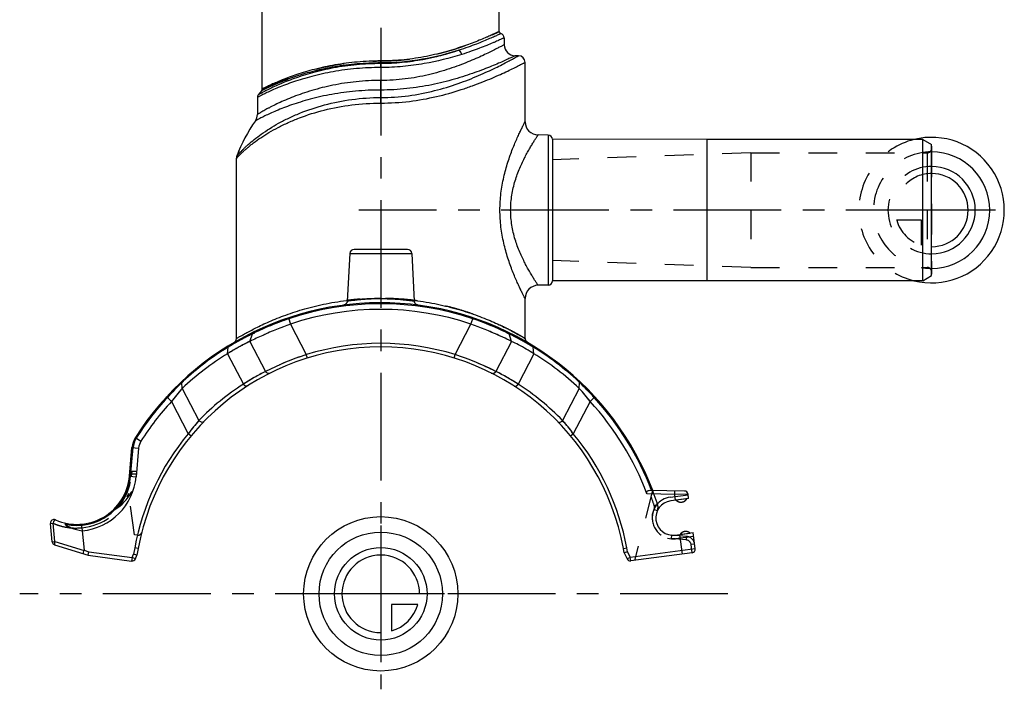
# Model space of a CAD drawing. Header units: millimetres. Extents: x 0 to 1000, y 0 to 1000.
# Tile 1 of 2: x 385 to 608, y 367 to 519. Entities that reach past the tile are written whole.
import ezdxf

# ---------------------------------------------------------------- set-up
doc = ezdxf.new("R2010")
doc.units = ezdxf.units.MM
doc.header["$LTSCALE"] = 65.185185
doc.linetypes.add('CENTER', pattern=[0.6, 0.375, -0.075, 0.075, -0.075])
doc.linetypes.add('HIDDEN', pattern=[0.2, 0.1, -0.1])
for name, color, linetype in [('ACHSEN_S', 7, 'CONTINUOUS'), ('FASEN', 7, 'CONTINUOUS'), ('FLAECHEN', 7, 'CONTINUOUS'), ('KOERPER', 7, 'CONTINUOUS'), ('KONST.EL_MIT_GEO', 7, 'CONTINUOUS'), ('KURVEN', 7, 'CONTINUOUS')]:
    doc.layers.add(name, color=color, linetype=linetype)

msp = doc.modelspace()

# ---------------------------------------------------------------- linework, layer by layer
at = {"layer": 'ACHSEN_S', "color": 40, "linetype": 'CENTER'}
for p, q in [((466.73, 634.1), (466.73, 366.76)), ((545.47, 388.4), (384.8, 388.4))]:
    msp.add_line(p, q, dxfattribs=at)
at = {"layer": 'FASEN', "color": 7, "linetype": 'Continuous'}
for p, q in [((589.73, 491.4), (540.73, 491.4)), ((589.73, 491.4), (591.73, 490.25)), ((589.73, 459.4), (589.73, 491.4)), ((591.73, 460.55), (591.73, 490.25)), ((589.73, 459.4), (591.73, 460.55)), ((589.73, 459.4), (540.73, 459.4)), ((411.77, 421.45), (411.21, 414.96))]:
    msp.add_line(p, q, dxfattribs=at)
for centre, radius, start, end in [((466.73, 388.4), 64.5, 71.4913, 108.5087), ((465.79, 387.9), 64.51, 121.6113, 133.1259), ((467.66, 387.9), 64.51, 46.8741, 58.3887), ((452.46, 406.8), 41.73, 137.5102, 142.7758), ((480.78, 406.62), 42, 37.2414, 42.4725), ((466.73, 388.4), 64.5, 137.4176, 147.5343), ((415.26, 421.14), 3.5, 147.5343, 175), ((397.76, 416.14), 13.5, 275.1405, 355)]:
    msp.add_arc(centre, radius, start, end, dxfattribs=at)
at = {"layer": 'FASEN', "color": 8, "linetype": 'HIDDEN'}
for centre, radius, start, end in [((452.51, 406.76), 41.79, 137.5136, 142.7721), ((480.74, 406.59), 42.06, 37.2448, 42.4691)]:
    msp.add_arc(centre, radius, start, end, dxfattribs=at)
for points, knots in [([(446.25, 449.56), (444.12, 448.79), (441.02, 447.54), (438.01, 446.12), (437.05, 445.65)], [0, 0, 0, 0, 0.680955, 1, 1, 1, 1]), ([(496.4, 445.65), (495.45, 446.12), (492.43, 447.54), (489.34, 448.79), (487.2, 449.56)], [0, 0, 0, 0, 0.318592, 1, 1, 1, 1]), ([(437.05, 445.65), (436.52, 445.39), (434.79, 444.52), (433.12, 443.55), (431.98, 442.84)], [0, 0, 0, 0, 0.306159, 1, 1, 1, 1])]:
    msp.add_open_spline(points, degree=3, knots=knots, dxfattribs=at)
at = {"layer": 'FASEN', "color": 7, "linetype": 'Continuous'}
for points, knots in [([(446.25, 449.56), (444.11, 448.79), (441.02, 447.54), (438.01, 446.12), (437.05, 445.65)], [0, 0, 0, 0, 0.681117, 1, 1, 1, 1]), ([(496.4, 445.65), (495.45, 446.12), (492.44, 447.54), (489.34, 448.79), (487.2, 449.56)], [0, 0, 0, 0, 0.317881, 1, 1, 1, 1]), ([(437.05, 445.65), (436.52, 445.39), (434.79, 444.52), (433.12, 443.55), (431.98, 442.84)], [0, 0, 0, 0, 0.306182, 1, 1, 1, 1]), ([(501.47, 442.84), (500.34, 443.55), (498.66, 444.52), (496.93, 445.39), (496.4, 445.65)], [0, 0, 0, 0, 0.694463, 1, 1, 1, 1])]:
    msp.add_open_spline(points, degree=3, knots=knots, dxfattribs=at)
at = {"layer": 'FLAECHEN', "color": 7, "linetype": 'Continuous'}
for p, q in [((497.98, 510.4), (497.23, 510.4)), ((439.71, 502.55), (438.93, 501.55))]:
    msp.add_line(p, q, dxfattribs=at)
at = {"layer": 'FLAECHEN', "color": 8, "linetype": 'HIDDEN'}
for p, q in [((550.73, 488.4), (505.72, 486.83)), ((550.73, 488.4), (550.73, 462.4)), ((505.72, 486.83), (505.72, 463.97)), ((550.73, 462.4), (505.72, 463.97))]:
    msp.add_line(p, q, dxfattribs=at)
at = {"layer": 'FLAECHEN', "color": 7, "linetype": 'Continuous'}
msp.add_arc((466.73, 475.58), 34.82, 144.8185, 159.7136, dxfattribs=at)
at = {"layer": 'KOERPER', "color": 7, "linetype": 'Continuous'}
for p, q in [((439.83, 502.87), (439.83, 564.9)), ((493.63, 515.9), (493.63, 564.9)), ((504.74, 492.4), (504.74, 458.4)), ((540.73, 491.4), (505.72, 491.46)), ((505.72, 491.46), (505.72, 459.34)), ((540.73, 491.4), (540.73, 459.4)), ((459.68, 465.55), (459.11, 454.79)), ((473.78, 465.55), (474.34, 454.79)), ((540.73, 459.4), (505.72, 459.34))]:
    msp.add_line(p, q, dxfattribs=at)
at = {"layer": 'KOERPER', "color": 40, "linetype": 'CENTER'}
msp.add_line((596.73, 475.4), (461.73, 475.4), dxfattribs=at)
at = {"layer": 'KOERPER', "color": 8, "linetype": 'HIDDEN'}
for p, q in [((536.16, 409.95), (533.78, 409.63)), ((534.68, 401.89), (536.9, 402.18))]:
    msp.add_line(p, q, dxfattribs=at)
at = {"layer": 'KOERPER', "color": 7, "linetype": 'Continuous'}
for centre, radius, start, end in [((504.73, 491.4), 1, 3.5024, 89), ((504.73, 459.4), 1, 271, 356.4976), ((534.86, 410.68), 1.5, 224.3699, 330.6301), ((535.92, 401.04), 1.5, 49.3103, 145.6897)]:
    msp.add_arc(centre, radius, start, end, dxfattribs=at)
at = {"layer": 'KONST.EL_MIT_GEO', "color": 7, "linetype": 'Continuous'}
for p, q in [((494.73, 514.45), (494.73, 512.9)), ((466.73, 507.73), (466.73, 509.22)), ((499.48, 495.44), (499.48, 508.9)), ((466.73, 499.67), (466.73, 504.8)), ((438.73, 500.94), (438.73, 497.08)), ((504.74, 492.4), (502.42, 492.44)), ((433.98, 446.28), (433.98, 487.13)), ((459.68, 465.55), (473.78, 465.55)), ((472.78, 466.5), (460.68, 466.5)), ((504.74, 458.4), (502.42, 458.36)), ((459.1, 454.94), (459.12, 454.94)), ((474.33, 454.94), (474.41, 454.93)), ((474.36, 454.94), (474.41, 454.93)), ((499.48, 446.28), (499.48, 455.36)), ((445.77, 450.99), (446.25, 449.56)), ((446.25, 449.56), (449.84, 442.63)), ((483.61, 442.63), (487.2, 449.56)), ((487.2, 449.56), (487.6, 450.76)), ((437.05, 445.65), (437.61, 447.36)), ((437.61, 447.36), (438.13, 447.61)), ((438.01, 447.55), (438.13, 447.61)), ((438.13, 447.61), (438.14, 447.62)), ((495.32, 447.61), (495.84, 447.36)), ((495.64, 447.46), (495.84, 447.36)), ((496.4, 445.65), (495.84, 447.36)), ((437.05, 445.65), (440.59, 438.82)), ((496.4, 445.65), (492.86, 438.82)), ((431.98, 442.84), (432.11, 444.33)), ((431.98, 442.84), (435.55, 435.95)), ((450.08, 441.87), (449.84, 442.63)), ((483.37, 441.87), (483.61, 442.63)), ((501.48, 442.84), (497.9, 435.95)), ((501.47, 442.84), (501.34, 444.33)), ((421.69, 434.99), (421.62, 436.33)), ((511.76, 434.99), (511.83, 436.33)), ((421.69, 434.99), (425.47, 427.7)), ((511.76, 434.99), (507.98, 427.7)), ((419.23, 432.04), (418.3, 432.9)), ((419.23, 432.04), (423.04, 424.7)), ((514.22, 432.04), (510.41, 424.7)), ((514.22, 432.04), (515.15, 432.9)), ((423.66, 424.19), (423.04, 424.7)), ((509.8, 424.19), (510.41, 424.7)), ((411.04, 423.83), (412.31, 423.02)), ((409.71, 415.09), (410.28, 421.58)), ((409.94, 415.07), (410.51, 421.56)), ((410.28, 421.58), (411.77, 421.45)), ((409.71, 415.09), (411.21, 414.96)), ((535.67, 411.7), (527.67, 411.84)), ((533.44, 410.94), (533.45, 411.74)), ((533.44, 410.94), (527.12, 411.05)), ((536.58, 410), (532.52, 409.47)), ((536.45, 411.01), (533.44, 410.94)), ((533.61, 409.61), (533.44, 410.94)), ((536.58, 410), (536.45, 411.01)), ((391.77, 404.36), (392.36, 404.42)), ((392.76, 400.28), (392.36, 404.42)), ((392.17, 400.22), (391.77, 404.36)), ((398.97, 402.69), (399.39, 398.27)), ((533.54, 401.73), (537.6, 402.27)), ((538.09, 398.6), (537.6, 402.27)), ((392.17, 400.22), (392.76, 400.28)), ((392.76, 400.28), (399.39, 398.19)), ((535.22, 397.42), (534.63, 401.88)), ((392.73, 399.53), (400.3, 397.15)), ((399.39, 398.27), (400.47, 397.93)), ((400.3, 397.15), (400.47, 397.93)), ((400.47, 397.93), (410.3, 396.64)), ((410.89, 398.82), (410.63, 397.43)), ((411.68, 398.67), (410.89, 398.82)), ((411.68, 398.67), (411.4, 397.2)), ((521.78, 398.67), (522.56, 398.82)), ((521.96, 397.69), (521.78, 398.67)), ((522.73, 397.94), (521.96, 397.69)), ((522.73, 397.94), (522.56, 398.82)), ((522.73, 397.94), (523.34, 396.66)), ((538.09, 398.6), (523.34, 396.66)), ((400.3, 397.15), (410.2, 395.84)), ((400.3, 397.15), (400.3, 397.15)), ((410.3, 396.64), (410.2, 395.84)), ((410.3, 396.64), (410.63, 397.43)), ((411.04, 396.33), (410.3, 396.64)), ((411.4, 397.2), (410.63, 397.43)), ((411.04, 396.33), (411.4, 397.2)), ((411.4, 397.2), (411.4, 397.2)), ((521.96, 397.69), (522.62, 396.31)), ((521.96, 397.69), (521.96, 397.69)), ((523.34, 396.66), (522.62, 396.31)), ((523.44, 395.87), (523.34, 396.66)), ((537.4, 397.7), (523.44, 395.87))]:
    msp.add_line(p, q, dxfattribs=at)
at = {"layer": 'KONST.EL_MIT_GEO', "color": 8, "linetype": 'HIDDEN'}
for p, q in [((591.73, 489.4), (591.73, 461.4)), ((550.73, 488.4), (590.73, 488.4)), ((590.73, 488.4), (590.73, 462.4)), ((550.73, 462.4), (590.73, 462.4)), ((487.68, 450.99), (487.6, 450.76)), ((409.76, 415.67), (410.16, 415.64)), ((410.16, 415.64), (410.11, 415.06)), ((410.24, 416.14), (410.16, 415.64)), ((410.16, 415.64), (411.29, 415.64)), ((411.3, 416.14), (410.24, 416.14)), ((410.82, 401.81), (409.34, 413.02)), ((528.43, 411.83), (524.31, 395.98)), ((532.41, 410.31), (536.47, 410.85)), ((529.47, 407.2), (528.74, 407.53)), ((529.55, 408.63), (528.79, 408.38)), ((398.9, 403.39), (398.97, 402.69)), ((411.6, 401.71), (410.82, 401.81)), ((532.69, 401.72), (532.62, 400.92)), ((536.07, 400.62), (532.62, 400.92)), ((536.13, 401.41), (532.69, 401.72)), ((537.71, 401.43), (533.65, 400.89)), ((536.13, 401.41), (536.07, 400.62)), ((537.94, 399.68), (537.15, 399.58)), ((537.4, 397.7), (537.15, 399.58))]:
    msp.add_line(p, q, dxfattribs=at)
at = {"layer": 'KONST.EL_MIT_GEO', "color": 7, "linetype": 'Continuous'}
for points in [[(459.11, 454.79), (459.1, 454.71), (459.09, 454.62), (459.07, 454.54), (459.04, 454.46), (459, 454.38), (458.96, 454.3), (458.9, 454.23), (458.85, 454.17), (458.79, 454.1), (458.72, 454.05), (458.65, 454), (458.57, 453.96), (458.49, 453.92), (458.41, 453.89), (458.33, 453.87), (458.24, 453.85)], [(475.21, 453.85), (475.12, 453.87), (475.04, 453.89), (474.96, 453.92), (474.88, 453.96), (474.8, 454), (474.73, 454.05), (474.67, 454.1), (474.6, 454.17), (474.55, 454.23), (474.5, 454.3), (474.45, 454.38), (474.42, 454.46), (474.39, 454.54), (474.36, 454.62), (474.35, 454.71), (474.34, 454.79)]]:
    msp.add_lwpolyline(points, dxfattribs=at)
for centre, radius, start, end in [((494.13, 515.9), 0.5, 180, 254.5339), ((493.73, 514.45), 1, 0.0001, 74.5339), ((497.23, 512.9), 2.5, 180, 270), ((497.98, 508.9), 1.5, 0, 90), ((439.33, 502.87), 0.5, 320.8812, 360), ((439.73, 500.94), 1, 142.9802, 180.0002), ((436.23, 497.08), 2.5, 324.8184, 359.9999), ((502.48, 495.44), 3, 179.9999, 269.0001), ((435.48, 487.13), 1.5, 159.7139, 180.0002), ((460.68, 465.5), 1, 90, 177), ((472.78, 465.5), 1, 3, 90), ((502.48, 455.36), 3, 90.9999, 180.0001), ((466.73, 388.4), 66, 20.7908, 147.5343), ((466.73, 388.4), 65.77, 71.4913, 108.5087), ((466.74, 392.21), 63.19, 96.9448, 97.1004), ((468.42, 384.43), 70.07, 108.793, 115.6026), ((465.05, 384.48), 70.02, 64.3826, 71.2097), ((465.66, 389.87), 63.97, 116.0049, 121.2856), ((438.37, 447.12), 0.796, 115.7821, 161.8442), ((495.08, 447.12), 0.796, 18.1437, 64.1992), ((467.88, 390.04), 63.77, 58.7753, 64.0034), ((432.98, 446.28), 1, 300.2471, 360), ((466.73, 388.4), 56.8, 72.7088, 107.2912), ((500.48, 446.28), 1, 180.0003, 239.7532), ((466.73, 388.4), 56, 10.5709, 169.4291), ((466.52, 388.36), 65.71, 121.5836, 132.785), ((465.69, 389.82), 64.02, 121.284, 121.6336), ((470.63, 379.01), 66.93, 108.0901, 116.665), ((462.8, 378.95), 67, 63.3393, 71.9055), ((467.84, 389.94), 63.88, 58.3651, 58.7841), ((466.93, 388.36), 65.71, 47.2238, 58.4165), ((464.07, 391.86), 52.51, 116.5623, 122.8959), ((469.37, 391.84), 52.53, 57.1054, 63.4364), ((463.33, 392.68), 60.37, 133.6946, 138.2252), ((466.53, 388.35), 65.72, 132.7851, 133.107), ((466.22, 388.14), 56.8, 122.6837, 135.852), ((467.23, 388.14), 56.8, 44.1481, 57.3162), ((466.91, 388.34), 65.73, 46.8931, 47.224), ((469.98, 392.54), 60.58, 41.7825, 46.2981), ((466.73, 388.4), 65.77, 137.4176, 147.5343), ((466.73, 388.4), 64.5, 20.5583, 42.5824), ((466.73, 388.4), 65.77, 20.8724, 42.5824), ((459.1, 398.01), 44.87, 138.5634, 143.4932), ((474.2, 397.89), 45.06, 36.5173, 41.4261), ((466.73, 388.4), 56.8, 140.2746, 169.4291), ((466.73, 388.4), 56.8, 10.5709, 39.7254), ((415.26, 421.14), 5, 147.5343, 175), ((415.26, 421.14), 4.77, 147.5343, 175), ((397.76, 416.14), 12, 246.0942, 355), ((397.76, 416.14), 12.23, 257.7628, 355), ((535.66, 410.9), 0.8, 7.5, 89), ((533.03, 405.6), 3.9, 97.5, 277.5), ((392.57, 404.44), 0.8, 66.0942, 185.5), ((397.56, 416.13), 12.81, 246.0979, 253.3715), ((397.56, 416.15), 12.83, 253.3901, 264.9394), ((401.52, 417.41), 14.94, 250.0659, 260.1662), ((392.97, 400.3), 0.8, 185.5, 252.5), ((537.29, 398.5), 0.8, 277.5, 7.5), ((410.3, 396.64), 0.8, 262.5, 337.5), ((523.34, 396.66), 0.8, 205.5709, 277.5)]:
    msp.add_arc(centre, radius, start, end, dxfattribs=at)
at = {"layer": 'KONST.EL_MIT_GEO', "color": 8, "linetype": 'HIDDEN'}
for centre, radius, start, end in [((590.73, 489.4), 1, 270, 360), ((590.73, 461.4), 1, 0, 90), ((466.73, 392.3), 63.1, 83.077, 96.9233), ((468.41, 384.45), 70.05, 108.7912, 116.0834), ((464.99, 384.33), 70.18, 63.9237, 71.2019), ((465.58, 390.01), 63.8, 115.9975, 121.6426), ((467.79, 389.86), 63.98, 58.3654, 63.9951), ((470.65, 378.95), 67, 108.0944, 116.6607), ((462.83, 379.01), 66.93, 63.335, 71.9099), ((464.08, 391.84), 52.53, 116.5636, 122.8947), ((469.38, 391.86), 52.51, 57.1041, 63.4376), ((463.46, 392.55), 60.56, 133.7017, 138.2182), ((466.52, 388.36), 65.71, 132.785, 133.1071), ((466.93, 388.36), 65.71, 46.8931, 47.2238), ((470.12, 392.68), 60.38, 41.7751, 46.3053), ((459.25, 397.89), 45.06, 138.574, 143.4826), ((474.35, 398.01), 44.87, 36.5068, 41.4367), ((401.3, 416.14), 10, 296.3053, 360), ((410.24, 416.54), 0.4, 175, 270), ((397.76, 416.14), 12.4, 318.9665, 355), ((397.76, 416.14), 12.8, 275.1208, 337.4649), ((466.73, 388.4), 66, 17.849, 20.7908), ((466.73, 388.4), 65.2, 17.849, 19.7873), ((533.03, 405.6), 4.75, 97.5, 277.5), ((534.86, 410.68), 1.5, 224.3699, 330.6301), ((533.03, 405.6), 4.7, 155.8353, 265), ((527.65, 408.02), 1.2, 335.8353, 17.849), ((527.65, 408.02), 2, 335.8353, 17.849), ((397.57, 416.19), 12.88, 246.1483, 259.3811), ((397.55, 416.13), 12.81, 246.1352, 253.4068), ((397.55, 416.11), 12.79, 246.0801, 259.4047), ((397.55, 416.12), 12.8, 259.4081, 276.047), ((411.7, 402.5), 0.8, 262.5, 345.6242), ((535.92, 401.04), 1.5, 49.3103, 145.6897), ((535.96, 399.42), 1.2, 7.5, 85), ((535.96, 399.42), 2, 7.5, 85)]:
    msp.add_arc(centre, radius, start, end, dxfattribs=at)
at = {"layer": 'KONST.EL_MIT_GEO', "color": 7, "linetype": 'Continuous'}
msp.add_ellipse((396.3, 399.25), major_axis=(3.08, -1.07), ratio=0.243805, start_param=0.009636, end_param=0.110937, dxfattribs=at)
at = {"layer": 'KONST.EL_MIT_GEO', "color": 8, "linetype": 'HIDDEN'}
for points, knots in [([(466.73, 509.22), (468.5, 509.22), (471.99, 509.4), (477, 510.17), (480.91, 511.12), (483.77, 511.98), (485.69, 512.63), (487.43, 513.26), (488.99, 513.87), (490.33, 514.43), (491.32, 514.85), (492, 515.16), (492.42, 515.34), (492.78, 515.51), (493.07, 515.64), (493.28, 515.74), (493.41, 515.8), (493.49, 515.83), (493.55, 515.86), (493.59, 515.88), (493.61, 515.89), (493.62, 515.9), (493.63, 515.9)], [0, 0, 0, 0, 0.190611, 0.373957, 0.543758, 0.621885, 0.694621, 0.761299, 0.821225, 0.873679, 0.91793, 0.936754, 0.953264, 0.967382, 0.979038, 0.98817, 0.991774, 0.99473, 0.997033, 0.998681, 0.99967, 1, 1, 1, 1]), ([(466.73, 508.77), (469.91, 508.77), (475.92, 509.32), (481.75, 510.79), (484.44, 511.64)], [0, 0, 0, 0, 0.530149, 1, 1, 1, 1]), ([(485.09, 510.7), (485.05, 510.91), (484.91, 511.28), (484.61, 511.57), (484.44, 511.64)], [0, 0, 0, 0, 0.541481, 1, 1, 1, 1]), ([(439.71, 502.55), (439.71, 502.55), (439.73, 502.56), (439.75, 502.57), (439.8, 502.59), (439.85, 502.62), (439.93, 502.66), (440.06, 502.72), (440.26, 502.82), (440.56, 502.96), (440.92, 503.13), (441.33, 503.32), (441.81, 503.54), (442.35, 503.78), (443.17, 504.13), (444.34, 504.6), (445.9, 505.18), (447.65, 505.78), (449.58, 506.37), (451.68, 506.94), (453.93, 507.46), (457.17, 508.07), (461.44, 508.62), (464.94, 508.77), (466.73, 508.77)], [0, 0, 0, 0, 0.000333, 0.001329, 0.002987, 0.005303, 0.008276, 0.011899, 0.021071, 0.032763, 0.046907, 0.063423, 0.082228, 0.103234, 0.126352, 0.178565, 0.238171, 0.304509, 0.376951, 0.454889, 0.537708, 0.62476, 0.808633, 1, 1, 1, 1]), ([(439.83, 502.87), (439.83, 502.86), (439.84, 502.87), (439.85, 502.87), (439.87, 502.89), (439.91, 502.91), (439.96, 502.94), (440.04, 502.97), (440.13, 503.02), (440.24, 503.07), (440.41, 503.16), (440.67, 503.29), (441.03, 503.46), (441.45, 503.66), (441.92, 503.88), (442.46, 504.12), (443.29, 504.48), (444.45, 504.96), (446, 505.56), (447.74, 506.17), (449.67, 506.77), (451.76, 507.35), (454, 507.88), (457.22, 508.5), (461.47, 509.06), (464.95, 509.22), (466.73, 509.22)], [0, 0, 0, 0, 0.000336, 0.000755, 0.001341, 0.003013, 0.005349, 0.008346, 0.012, 0.016302, 0.021246, 0.033029, 0.047275, 0.063903, 0.082826, 0.103952, 0.127188, 0.179622, 0.239411, 0.305879, 0.378387, 0.456318, 0.539056, 0.625952, 0.809314, 1, 1, 1, 1]), ([(499.48, 446.28), (499.47, 446.28), (499.46, 446.29), (499.43, 446.31), (499.38, 446.34), (499.31, 446.38), (499.21, 446.44), (499.05, 446.53), (498.8, 446.68), (498.44, 446.89), (498, 447.14), (497.49, 447.43), (496.91, 447.75), (496.25, 448.09), (495.25, 448.61), (493.84, 449.31), (491.96, 450.16), (489.84, 451.04), (487.51, 451.9), (484.98, 452.73), (482.26, 453.48), (478.34, 454.38), (473.15, 455.18), (466.72, 455.51), (461.95, 455.27), (459.36, 454.97), (458.92, 454.92)], [0, 0, 0, 0, 0.000284, 0.001133, 0.002545, 0.004518, 0.007048, 0.010129, 0.017918, 0.027826, 0.039776, 0.053691, 0.069481, 0.08706, 0.106338, 0.149648, 0.198763, 0.253101, 0.312142, 0.375406, 0.442426, 0.512721, 0.660913, 0.815, 0.969082, 1, 1, 1, 1]), ([(466.73, 455.35), (466.23, 455.35), (465.26, 455.33), (463.85, 455.27), (462.74, 455.2), (461.92, 455.13), (461.36, 455.07), (460.86, 455.02), (460.42, 454.97), (460.04, 454.92), (459.76, 454.88), (459.57, 454.86), (459.45, 454.84), (459.35, 454.83), (459.27, 454.81), (459.2, 454.8), (459.16, 454.8), (459.14, 454.79), (459.12, 454.79), (459.12, 454.79), (459.11, 454.79), (459.11, 454.79)], [0, 0, 0, 0, 0.194295, 0.381198, 0.553659, 0.632411, 0.705164, 0.771219, 0.829924, 0.880694, 0.923004, 0.940843, 0.956404, 0.969647, 0.980533, 0.989031, 0.99512, 0.997255, 0.99878, 0.999695, 1, 1, 1, 1]), ([(474.34, 454.79), (474.29, 454.8), (474.1, 454.83), (473.67, 454.89), (472.97, 454.98), (471.6, 455.13), (469.49, 455.3), (467.7, 455.35), (466.73, 455.35)], [0, 0, 0, 0, 0.01947, 0.077003, 0.17009, 0.294856, 0.618819, 1, 1, 1, 1]), ([(445.77, 450.99), (445.78, 450.99), (445.78, 450.98), (445.78, 450.97), (445.79, 450.95), (445.8, 450.91), (445.82, 450.85), (445.84, 450.8), (445.85, 450.76)], [0, 0, 0, 0, 0.016792, 0.06597, 0.147301, 0.260116, 0.575724, 1, 1, 1, 1]), ([(501.13, 444.72), (501.19, 444.69), (501.3, 444.57), (501.34, 444.41), (501.34, 444.33)], [0, 0, 0, 0, 0.471481, 1, 1, 1, 1]), ([(491.8, 438.47), (491.98, 438.38), (492.43, 438.35), (492.77, 438.64), (492.86, 438.82)], [0, 0, 0, 0, 0.499458, 1, 1, 1, 1]), ([(421.62, 436.33), (421.62, 436.41), (421.64, 436.55), (421.71, 436.67), (421.76, 436.71)], [0, 0, 0, 0, 0.536067, 1, 1, 1, 1]), ([(436.49, 435.53), (436.42, 435.49), (436.25, 435.45), (435.98, 435.51), (435.74, 435.69), (435.61, 435.85), (435.55, 435.95)], [0, 0, 0, 0, 0.208169, 0.443742, 0.71233, 1, 1, 1, 1]), ([(496.97, 435.53), (497.03, 435.49), (497.2, 435.45), (497.47, 435.51), (497.72, 435.69), (497.85, 435.85), (497.9, 435.95)], [0, 0, 0, 0, 0.208169, 0.443742, 0.71233, 1, 1, 1, 1]), ([(511.83, 436.33), (511.83, 436.41), (511.81, 436.55), (511.73, 436.67), (511.69, 436.72)], [0, 0, 0, 0, 0.540978, 1, 1, 1, 1]), ([(418.3, 432.9), (418.28, 432.92), (418.23, 432.95), (418.18, 433), (418.15, 433.02), (418.13, 433.04), (418.13, 433.05), (418.12, 433.05), (418.12, 433.05)], [0, 0, 0, 0, 0.425204, 0.740385, 0.85312, 0.934406, 0.983489, 1, 1, 1, 1]), ([(515.15, 432.9), (515.17, 432.93), (515.2, 432.96), (515.24, 433.01), (515.26, 433.03), (515.28, 433.05), (515.3, 433.06), (515.3, 433.07), (515.31, 433.07), (515.31, 433.07)], [0, 0, 0, 0, 0.425323, 0.597652, 0.740523, 0.853095, 0.93425, 0.98333, 1, 1, 1, 1]), ([(396.43, 403.37), (396.3, 403.42), (396.05, 403.52), (395.74, 403.66), (395.51, 403.79), (395.35, 403.91), (395.22, 404.02), (395.15, 404.13), (395.16, 404.18)], [0, 0, 0, 0, 0.26346, 0.52399, 0.652351, 0.778223, 0.898639, 1, 1, 1, 1]), ([(395.16, 404.18), (395.18, 404.24), (395.21, 404.31), (395.25, 404.38), (395.27, 404.4), (395.28, 404.4)], [0, 0, 0, 0, 0.704571, 0.900743, 1, 1, 1, 1]), ([(398.9, 403.39), (398.89, 403.49), (398.88, 403.68), (398.87, 403.93), (398.88, 404.09), (398.9, 404.17), (398.92, 404.2), (398.93, 404.2)], [0, 0, 0, 0, 0.375576, 0.693838, 0.908697, 0.968847, 1, 1, 1, 1])]:
    msp.add_open_spline(points, degree=3, knots=knots, dxfattribs=at)
at = {"layer": 'KONST.EL_MIT_GEO', "color": 7, "linetype": 'Continuous'}
for points, knots in [([(493.63, 515.9), (493.63, 515.9), (493.62, 515.9), (493.62, 515.9), (493.61, 515.89), (493.58, 515.88), (493.55, 515.86), (493.49, 515.84), (493.41, 515.8), (493.32, 515.76), (493.21, 515.71), (493.04, 515.63), (492.78, 515.51), (492.42, 515.34), (492, 515.16), (491.52, 514.94), (490.98, 514.71), (490.15, 514.35), (488.99, 513.87), (487.43, 513.26), (485.69, 512.63), (483.77, 511.98), (481.68, 511.36), (479.45, 510.77), (476.24, 510.05), (471.99, 509.4), (468.5, 509.22), (466.73, 509.22)], [0, 0, 0, 0, 0.000083, 0.00033, 0.000742, 0.001319, 0.002967, 0.00527, 0.008226, 0.011829, 0.016077, 0.020961, 0.032617, 0.046735, 0.063244, 0.082068, 0.103121, 0.126317, 0.17877, 0.238694, 0.305369, 0.378102, 0.456227, 0.539096, 0.626055, 0.809395, 1, 1, 1, 1]), ([(493.99, 515.42), (493.99, 515.42), (493.97, 515.41), (493.95, 515.39), (493.89, 515.37), (493.82, 515.34), (493.73, 515.3), (493.57, 515.22), (493.32, 515.11), (492.95, 514.94), (492.52, 514.74), (492, 514.52), (491.18, 514.16), (489.98, 513.66), (488.35, 513.01), (486.48, 512.32), (485.14, 511.86), (484.44, 511.64)], [0, 0, 0, 0, 0.001101, 0.004399, 0.009886, 0.017556, 0.027396, 0.039389, 0.069745, 0.108435, 0.155214, 0.209813, 0.271927, 0.417413, 0.589015, 0.78407, 1, 1, 1, 1]), ([(494.73, 514.45), (494.72, 514.45), (494.71, 514.45), (494.68, 514.43), (494.63, 514.41), (494.56, 514.38), (494.46, 514.33), (494.3, 514.26), (494.05, 514.14), (493.68, 513.98), (493.24, 513.78), (492.73, 513.56), (491.9, 513.2), (490.69, 512.7), (489.04, 512.06), (487.15, 511.37), (485.8, 510.93), (485.09, 510.7)], [0, 0, 0, 0, 0.001099, 0.004388, 0.009862, 0.017513, 0.027331, 0.039295, 0.069586, 0.108197, 0.154892, 0.209405, 0.271439, 0.416816, 0.588424, 0.783662, 1, 1, 1, 1]), ([(494.73, 512.9), (494.72, 512.9), (494.71, 512.89), (494.69, 512.88), (494.64, 512.85), (494.58, 512.82), (494.5, 512.78), (494.36, 512.7), (494.15, 512.59), (493.84, 512.42), (493.46, 512.23), (493.02, 512), (492.31, 511.64), (491.28, 511.12), (489.88, 510.45), (488.27, 509.72), (486.46, 508.96), (484.47, 508.18), (481.51, 507.14), (477.46, 505.98), (472.23, 505.03), (468.58, 504.8), (466.73, 504.8)], [0, 0, 0, 0, 0.000339, 0.001355, 0.003047, 0.005412, 0.008446, 0.012144, 0.021507, 0.033442, 0.047877, 0.064731, 0.083913, 0.128873, 0.181953, 0.242348, 0.309289, 0.382059, 0.459992, 0.628847, 0.810838, 1, 1, 1, 1]), ([(484.44, 511.64), (481.77, 510.75), (477.52, 509.62), (471.56, 508.77), (468.35, 508.62), (466.73, 508.62)], [0, 0, 0, 0, 0.467251, 0.729166, 1, 1, 1, 1]), ([(484.44, 511.64), (481.75, 510.79), (475.92, 509.32), (469.91, 508.77), (466.73, 508.77)], [0, 0, 0, 0, 0.469851, 1, 1, 1, 1]), ([(485.09, 510.7), (482.31, 509.83), (477.89, 508.72), (471.72, 507.88), (468.41, 507.73), (466.73, 507.73)], [0, 0, 0, 0, 0.467997, 0.729703, 1, 1, 1, 1]), ([(466.73, 500.93), (468.83, 500.93), (472.95, 501.21), (478.83, 502.36), (484.13, 503.97), (488.09, 505.53), (490.88, 506.77), (492.66, 507.61), (494.2, 508.38), (495.5, 509.05), (496.41, 509.54), (497, 509.86), (497.34, 510.05), (497.61, 510.19), (497.8, 510.3), (497.91, 510.36), (497.96, 510.39), (497.98, 510.4)], [0, 0, 0, 0, 0.190962, 0.374192, 0.543528, 0.693986, 0.760592, 0.820535, 0.873081, 0.917475, 0.952972, 0.967169, 0.978895, 0.988087, 0.994692, 0.998671, 1, 1, 1, 1]), ([(497.23, 510.4), (497.21, 510.4), (497.18, 510.38), (497.13, 510.36), (497.03, 510.3), (496.85, 510.22), (496.57, 510.09), (496.22, 509.93), (495.8, 509.73), (495.31, 509.51), (494.51, 509.15), (493.36, 508.65), (491.8, 507.99), (490.01, 507.28), (488.01, 506.54), (485.82, 505.8), (482.58, 504.81), (478.2, 503.72), (472.59, 502.84), (468.7, 502.63), (466.73, 502.63)], [0, 0, 0, 0, 0.001382, 0.003106, 0.005516, 0.012376, 0.021912, 0.034061, 0.048748, 0.065882, 0.085367, 0.130972, 0.184704, 0.245703, 0.313146, 0.386265, 0.464352, 0.632767, 0.813209, 1, 1, 1, 1]), ([(485.09, 510.7), (485.05, 510.91), (484.91, 511.28), (484.61, 511.57), (484.44, 511.64)], [0, 0, 0, 0, 0.541481, 1, 1, 1, 1]), ([(466.73, 507.73), (464.88, 507.73), (461.26, 507.57), (456.03, 506.87), (451.95, 505.98), (448.97, 505.14), (446.96, 504.5), (445.15, 503.85), (443.54, 503.21), (442.33, 502.69), (441.47, 502.31), (440.91, 502.04), (440.41, 501.81), (439.98, 501.59), (439.61, 501.4), (439.3, 501.25), (439.09, 501.13), (438.95, 501.06), (438.87, 501.02), (438.81, 500.99), (438.77, 500.97), (438.74, 500.95), (438.73, 500.95), (438.73, 500.94)], [0, 0, 0, 0, 0.190429, 0.373537, 0.542918, 0.620771, 0.693235, 0.759705, 0.819551, 0.872098, 0.895411, 0.916623, 0.935639, 0.952363, 0.966704, 0.978573, 0.987894, 0.991579, 0.994603, 0.99696, 0.998647, 0.999661, 1, 1, 1, 1]), ([(466.73, 508.62), (464.9, 508.62), (461.31, 508.45), (456.14, 507.73), (452.1, 506.8), (449.14, 505.93), (447.15, 505.26), (445.34, 504.59), (443.74, 503.92), (442.34, 503.3), (441.32, 502.8), (440.62, 502.45), (440.18, 502.23), (439.81, 502.03), (439.5, 501.86), (439.29, 501.75), (439.15, 501.67), (439.07, 501.63), (439.01, 501.59), (438.97, 501.57), (438.94, 501.55), (438.93, 501.55), (438.93, 501.55)], [0, 0, 0, 0, 0.189018, 0.371058, 0.539924, 0.617752, 0.690339, 0.757068, 0.817289, 0.870298, 0.915325, 0.934594, 0.951559, 0.966123, 0.978189, 0.987672, 0.991423, 0.994502, 0.996903, 0.998621, 0.999654, 1, 1, 1, 1]), ([(466.73, 508.77), (464.94, 508.77), (461.44, 508.62), (456.4, 507.97), (452.46, 507.15), (449.58, 506.37), (447.65, 505.78), (445.9, 505.18), (444.34, 504.6), (442.99, 504.05), (442.01, 503.63), (441.33, 503.32), (440.92, 503.13), (440.56, 502.96), (440.26, 502.82), (440.03, 502.71), (439.88, 502.63), (439.79, 502.59), (439.75, 502.57), (439.73, 502.56), (439.72, 502.55), (439.71, 502.55)], [0, 0, 0, 0, 0.191373, 0.375252, 0.545097, 0.623037, 0.695482, 0.761822, 0.82143, 0.873644, 0.917769, 0.936575, 0.953091, 0.967235, 0.978928, 0.9881, 0.994697, 0.997013, 0.998671, 0.999667, 1, 1, 1, 1]), ([(466.73, 509.22), (464.95, 509.22), (461.47, 509.06), (456.46, 508.4), (452.54, 507.56), (449.67, 506.77), (447.74, 506.17), (446, 505.56), (444.45, 504.96), (443.1, 504.41), (442.12, 503.97), (441.45, 503.66), (441.03, 503.46), (440.67, 503.29), (440.38, 503.14), (440.17, 503.04), (440.04, 502.97), (439.96, 502.94), (439.91, 502.91), (439.86, 502.89), (439.84, 502.87), (439.83, 502.87), (439.83, 502.87)], [0, 0, 0, 0, 0.190693, 0.37406, 0.543667, 0.621602, 0.694112, 0.760581, 0.820373, 0.872808, 0.917171, 0.936095, 0.952723, 0.96697, 0.978753, 0.988, 0.991653, 0.994651, 0.996987, 0.998659, 0.999664, 1, 1, 1, 1]), ([(466.73, 499.67), (468.9, 499.67), (473.16, 499.93), (479.26, 501.03), (484, 502.36), (487.47, 503.55), (489.8, 504.44), (491.92, 505.31), (493.81, 506.14), (495.45, 506.9), (496.66, 507.48), (497.48, 507.89), (498, 508.14), (498.44, 508.37), (498.8, 508.55), (499.05, 508.68), (499.21, 508.76), (499.31, 508.81), (499.38, 508.85), (499.43, 508.87), (499.46, 508.89), (499.47, 508.9), (499.48, 508.9)], [0, 0, 0, 0, 0.189472, 0.371767, 0.540876, 0.618889, 0.691691, 0.758608, 0.818917, 0.871853, 0.916629, 0.935712, 0.952467, 0.96681, 0.978661, 0.987953, 0.991622, 0.994632, 0.996978, 0.998656, 0.999664, 1, 1, 1, 1]), ([(466.73, 504.8), (464.87, 504.8), (461.23, 504.62), (456, 503.82), (451.92, 502.8), (448.95, 501.85), (446.96, 501.13), (445.15, 500.39), (443.54, 499.67), (442.34, 499.08), (441.48, 498.64), (440.92, 498.34), (440.42, 498.07), (439.99, 497.82), (439.61, 497.61), (439.3, 497.43), (439.09, 497.3), (438.95, 497.22), (438.87, 497.17), (438.81, 497.13), (438.77, 497.11), (438.74, 497.09), (438.73, 497.09), (438.73, 497.08)], [0, 0, 0, 0, 0.189197, 0.371129, 0.539603, 0.617207, 0.689605, 0.756213, 0.816406, 0.869485, 0.893117, 0.914673, 0.934043, 0.95112, 0.965794, 0.977966, 0.987541, 0.99133, 0.994442, 0.996869, 0.998606, 0.999651, 1, 1, 1, 1]), ([(434.07, 487.65), (434.07, 487.66), (434.09, 487.67), (434.12, 487.71), (434.17, 487.77), (434.25, 487.86), (434.34, 487.96), (434.51, 488.15), (434.77, 488.43), (435.13, 488.81), (435.57, 489.26), (436.09, 489.75), (436.89, 490.49), (438.06, 491.48), (439.67, 492.69), (441.52, 493.92), (443.59, 495.14), (445.89, 496.32), (449.32, 497.83), (454.07, 499.41), (460.23, 500.64), (464.54, 500.93), (466.73, 500.93)], [0, 0, 0, 0, 0.000454, 0.001807, 0.00405, 0.007166, 0.011129, 0.015912, 0.027803, 0.042563, 0.059916, 0.079603, 0.1014, 0.150581, 0.206289, 0.267725, 0.334328, 0.40566, 0.481336, 0.644058, 0.818724, 1, 1, 1, 1]), ([(466.73, 502.63), (464.83, 502.63), (461.1, 502.46), (455.75, 501.74), (451.59, 500.81), (448.56, 499.94), (446.54, 499.28), (444.71, 498.61), (443.09, 497.96), (441.68, 497.35), (440.66, 496.86), (439.96, 496.52), (439.52, 496.3), (439.15, 496.11), (438.84, 495.95), (438.63, 495.84), (438.49, 495.76), (438.41, 495.72), (438.35, 495.69), (438.31, 495.67), (438.29, 495.65), (438.27, 495.65), (438.27, 495.64)], [0, 0, 0, 0, 0.19261, 0.377084, 0.546741, 0.624386, 0.696477, 0.762462, 0.821763, 0.873752, 0.917747, 0.936522, 0.953026, 0.967173, 0.978879, 0.988068, 0.9917, 0.994681, 0.997004, 0.998666, 0.999666, 1, 1, 1, 1]), ([(433.98, 487.13), (433.98, 487.14), (433.99, 487.15), (434, 487.16), (434.03, 487.19), (434.08, 487.24), (434.15, 487.32), (434.25, 487.42), (434.36, 487.54), (434.49, 487.68), (434.71, 487.9), (435.03, 488.21), (435.46, 488.63), (435.97, 489.09), (436.55, 489.59), (437.19, 490.12), (438.17, 490.88), (439.55, 491.87), (441.4, 493.04), (443.48, 494.19), (445.79, 495.31), (449.23, 496.73), (454.01, 498.23), (460.2, 499.4), (464.52, 499.67), (466.73, 499.67)], [0, 0, 0, 0, 0.000434, 0.000975, 0.001731, 0.003882, 0.006872, 0.010679, 0.015279, 0.020644, 0.026743, 0.04102, 0.057862, 0.077036, 0.098334, 0.121579, 0.146619, 0.201605, 0.262528, 0.328843, 0.400118, 0.47597, 0.639744, 0.816298, 1, 1, 1, 1]), ([(499.48, 455.36), (499.48, 455.36), (499.47, 455.37), (499.46, 455.39), (499.44, 455.43), (499.4, 455.5), (499.34, 455.62), (499.24, 455.81), (499.12, 456.05), (498.98, 456.34), (498.81, 456.68), (498.54, 457.22), (498.17, 458), (497.69, 459.05), (497.17, 460.24), (496.63, 461.56), (496.08, 463), (495.37, 465.11), (494.58, 467.96), (493.93, 471.6), (493.7, 475.4), (493.93, 479.2), (494.58, 482.84), (495.37, 485.69), (496.08, 487.8), (496.63, 489.24), (497.17, 490.56), (497.69, 491.75), (498.17, 492.8), (498.54, 493.58), (498.81, 494.12), (498.98, 494.46), (499.12, 494.75), (499.24, 494.99), (499.34, 495.18), (499.4, 495.3), (499.44, 495.37), (499.46, 495.41), (499.47, 495.43), (499.48, 495.44), (499.48, 495.44)], [0, 0, 0, 0, 0.000184, 0.000736, 0.001652, 0.002932, 0.006572, 0.011621, 0.018037, 0.025767, 0.034753, 0.04493, 0.068595, 0.096231, 0.127331, 0.161429, 0.198117, 0.237034, 0.320266, 0.408748, 0.5, 0.591252, 0.679734, 0.762966, 0.801883, 0.838571, 0.872669, 0.903769, 0.931405, 0.95507, 0.965247, 0.974233, 0.981963, 0.988379, 0.993428, 0.997068, 0.998348, 0.999264, 0.999816, 1, 1, 1, 1]), ([(502.42, 458.36), (502.42, 458.36), (502.42, 458.37), (502.41, 458.38), (502.39, 458.41), (502.35, 458.47), (502.29, 458.57), (502.19, 458.72), (502.06, 458.91), (501.91, 459.14), (501.74, 459.41), (501.46, 459.84), (501.08, 460.47), (500.57, 461.32), (500.02, 462.3), (499.44, 463.39), (498.85, 464.58), (498.05, 466.36), (497.15, 468.81), (496.39, 472), (496.11, 475.4), (496.39, 478.8), (497.15, 481.99), (498.05, 484.44), (498.85, 486.22), (499.44, 487.41), (500.02, 488.5), (500.57, 489.48), (501.08, 490.33), (501.46, 490.96), (501.74, 491.39), (501.91, 491.66), (502.06, 491.89), (502.19, 492.08), (502.29, 492.23), (502.35, 492.33), (502.39, 492.39), (502.41, 492.42), (502.42, 492.43), (502.42, 492.44), (502.42, 492.44)], [0, 0, 0, 0, 0.000178, 0.000711, 0.001598, 0.002836, 0.006359, 0.011249, 0.01747, 0.024974, 0.033708, 0.043617, 0.066714, 0.093785, 0.124367, 0.158037, 0.194424, 0.233204, 0.316791, 0.406618, 0.5, 0.593382, 0.683209, 0.766796, 0.805576, 0.841963, 0.875633, 0.906215, 0.933286, 0.956383, 0.966292, 0.975026, 0.98253, 0.988751, 0.993641, 0.997164, 0.998402, 0.999289, 0.999822, 1, 1, 1, 1]), ([(433.98, 446.28), (433.98, 446.28), (433.99, 446.28), (434.01, 446.3), (434.05, 446.32), (434.1, 446.35), (434.17, 446.39), (434.28, 446.46), (434.47, 446.57), (434.73, 446.72), (435.04, 446.91), (435.42, 447.12), (436.02, 447.46), (436.9, 447.94), (438.1, 448.56), (439.5, 449.25), (441.07, 449.97), (442.81, 450.71), (445.43, 451.73), (449.06, 452.94), (453.82, 454.14), (457.18, 454.7), (458.92, 454.92)], [0, 0, 0, 0, 0.000324, 0.001296, 0.002915, 0.005177, 0.00808, 0.011618, 0.020581, 0.032013, 0.04585, 0.062021, 0.080446, 0.123718, 0.174979, 0.233558, 0.298826, 0.370209, 0.447185, 0.615994, 0.80158, 1, 1, 1, 1]), ([(459.11, 454.79), (459.16, 454.8), (459.36, 454.83), (459.79, 454.89), (460.48, 454.98), (461.42, 455.08), (462.55, 455.19), (464.35, 455.31), (465.76, 455.35), (466.73, 455.35)], [0, 0, 0, 0, 0.019469, 0.077, 0.170084, 0.294848, 0.446357, 0.618824, 1, 1, 1, 1]), ([(466.73, 455.35), (467.22, 455.35), (468.19, 455.33), (469.6, 455.27), (470.9, 455.19), (471.89, 455.09), (472.59, 455.02), (473.03, 454.97), (473.42, 454.92), (473.73, 454.88), (473.96, 454.85), (474.1, 454.83), (474.19, 454.81), (474.25, 454.8), (474.3, 454.8), (474.32, 454.79), (474.34, 454.79), (474.34, 454.79)], [0, 0, 0, 0, 0.194294, 0.381196, 0.553658, 0.705162, 0.771216, 0.829922, 0.880693, 0.923003, 0.956403, 0.969647, 0.980533, 0.989031, 0.99512, 0.99878, 1, 1, 1, 1]), ([(474.41, 454.93), (476.17, 454.71), (479.54, 454.16), (484.32, 452.96), (487.97, 451.76), (490.6, 450.73), (492.35, 449.99), (493.93, 449.26), (495.33, 448.57), (496.54, 447.95), (497.42, 447.46), (498.03, 447.12), (498.4, 446.91), (498.72, 446.73), (498.98, 446.57), (499.17, 446.46), (499.29, 446.39), (499.35, 446.35), (499.4, 446.32), (499.44, 446.3), (499.46, 446.28), (499.48, 446.28), (499.48, 446.28)], [0, 0, 0, 0, 0.19827, 0.383794, 0.552587, 0.629569, 0.700966, 0.766258, 0.824868, 0.876164, 0.91947, 0.937911, 0.954096, 0.967949, 0.979393, 0.988367, 0.99191, 0.994816, 0.99708, 0.9987, 0.999674, 1, 1, 1, 1]), ([(487.68, 450.99), (487.68, 450.99), (487.68, 450.98), (487.67, 450.97), (487.67, 450.95), (487.65, 450.91), (487.63, 450.85), (487.61, 450.8), (487.6, 450.76)], [0, 0, 0, 0, 0.016779, 0.065955, 0.147287, 0.260104, 0.575716, 1, 1, 1, 1]), ([(432.32, 444.72), (432.26, 444.69), (432.15, 444.57), (432.12, 444.41), (432.11, 444.33)], [0, 0, 0, 0, 0.471533, 1, 1, 1, 1]), ([(501.13, 444.72), (501.19, 444.69), (501.3, 444.57), (501.34, 444.41), (501.34, 444.33)], [0, 0, 0, 0, 0.471542, 1, 1, 1, 1]), ([(441.66, 438.47), (441.48, 438.38), (441.02, 438.35), (440.68, 438.64), (440.59, 438.82)], [0, 0, 0, 0, 0.499458, 1, 1, 1, 1]), ([(491.8, 438.47), (491.98, 438.38), (492.43, 438.35), (492.77, 438.64), (492.86, 438.82)], [0, 0, 0, 0, 0.499458, 1, 1, 1, 1]), ([(421.62, 436.33), (421.63, 436.41), (421.64, 436.55), (421.72, 436.67), (421.77, 436.72)], [0, 0, 0, 0, 0.54201, 1, 1, 1, 1]), ([(436.49, 435.53), (436.42, 435.49), (436.25, 435.45), (435.98, 435.51), (435.74, 435.69), (435.61, 435.85), (435.55, 435.95)], [0, 0, 0, 0, 0.208169, 0.443742, 0.71233, 1, 1, 1, 1]), ([(496.97, 435.53), (497.03, 435.49), (497.2, 435.45), (497.47, 435.51), (497.72, 435.69), (497.85, 435.85), (497.9, 435.95)], [0, 0, 0, 0, 0.208169, 0.443742, 0.71233, 1, 1, 1, 1]), ([(511.83, 436.33), (511.83, 436.37), (511.81, 436.45), (511.78, 436.59), (511.73, 436.68), (511.68, 436.72)], [0, 0, 0, 0, 0.294171, 0.549519, 1, 1, 1, 1]), ([(418.3, 432.9), (418.28, 432.92), (418.24, 432.95), (418.2, 432.99), (418.17, 433.01), (418.15, 433.03), (418.14, 433.04), (418.13, 433.05), (418.13, 433.06), (418.13, 433.06)], [0, 0, 0, 0, 0.424644, 0.597009, 0.740168, 0.853034, 0.934395, 0.983523, 1, 1, 1, 1]), ([(515.15, 432.9), (515.17, 432.93), (515.19, 432.97), (515.23, 433.01), (515.26, 433.04), (515.27, 433.06), (515.29, 433.07), (515.3, 433.08), (515.3, 433.08), (515.3, 433.08)], [0, 0, 0, 0, 0.427349, 0.599451, 0.741588, 0.853688, 0.934478, 0.983321, 1, 1, 1, 1]), ([(426.54, 427.4), (426.49, 427.34), (426.31, 427.26), (426.01, 427.29), (425.71, 427.44), (425.54, 427.61), (425.47, 427.7)], [0, 0, 0, 0, 0.203159, 0.43984, 0.712615, 1, 1, 1, 1]), ([(506.91, 427.4), (506.97, 427.34), (507.14, 427.26), (507.45, 427.29), (507.74, 427.44), (507.91, 427.61), (507.98, 427.7)], [0, 0, 0, 0, 0.203159, 0.43984, 0.712615, 1, 1, 1, 1]), ([(527.12, 411.05), (527.08, 411.16), (527.04, 411.38), (527.17, 411.68), (527.41, 411.82), (527.59, 411.84), (527.67, 411.84)], [0, 0, 0, 0, 0.301132, 0.553043, 0.775881, 1, 1, 1, 1]), ([(392.36, 404.42), (392.41, 404.52), (392.5, 404.71), (392.62, 404.93), (392.73, 405.07), (392.79, 405.14), (392.86, 405.18), (392.89, 405.17)], [0, 0, 0, 0, 0.3552, 0.66881, 0.793687, 0.890931, 1, 1, 1, 1]), ([(395.16, 404.18), (395.15, 404.13), (395.22, 404.02), (395.35, 403.91), (395.51, 403.79), (395.74, 403.66), (396.05, 403.52), (396.3, 403.42), (396.43, 403.37)], [0, 0, 0, 0, 0.101363, 0.221779, 0.347652, 0.476013, 0.736541, 1, 1, 1, 1]), ([(395.16, 404.18), (395.18, 404.24), (395.21, 404.31), (395.25, 404.38), (395.27, 404.4), (395.28, 404.4)], [0, 0, 0, 0, 0.70441, 0.900556, 1, 1, 1, 1]), ([(392.76, 400.28), (392.74, 400.19), (392.7, 400.02), (392.67, 399.82), (392.67, 399.68), (392.68, 399.6), (392.7, 399.54), (392.73, 399.53)], [0, 0, 0, 0, 0.365644, 0.67265, 0.792761, 0.886736, 1, 1, 1, 1]), ([(399.26, 397.47), (399.25, 397.47), (399.24, 397.5), (399.24, 397.57), (399.26, 397.72), (399.31, 397.93), (399.36, 398.1), (399.39, 398.19)], [0, 0, 0, 0, 0.030146, 0.088893, 0.300207, 0.617246, 1, 1, 1, 1])]:
    msp.add_open_spline(points, degree=3, knots=knots, dxfattribs=at)
at = {"layer": 'KURVEN', "color": 8, "linetype": 'HIDDEN'}
for p, q in [((591.73, 489.9), (591.73, 460.9)), ((591.73, 475.4), (577.23, 475.4)), ((589.43, 473.1), (583.8, 473.1)), ((589.43, 467.48), (589.43, 473.1))]:
    msp.add_line(p, q, dxfattribs=at)
at = {"layer": 'KURVEN', "color": 40, "linetype": 'Continuous'}
for p, q in [((606.23, 475.4), (591.73, 475.4)), ((466.73, 403.9), (466.73, 372.9)), ((481.23, 388.4), (452.23, 388.4)), ((475.14, 386), (469.13, 386)), ((469.13, 386), (469.13, 379.99))]:
    msp.add_line(p, q, dxfattribs=at)
for radius in [17.5, 14, 10.5]:
    msp.add_circle((466.73, 388.4), radius, dxfattribs=at)
for centre, radius, start, end in [((591.73, 475.4), 16.5, 255.8795, 104.1205), ((591.73, 475.4), 13.2, 270, 90), ((591.73, 475.4), 9.9, 270, 89.9999), ((591.73, 475.4), 8.3, 270, 89.9999), ((466.73, 388.4), 8.8, 0, 270), ((466.73, 388.4), 8.75, 285.9195, 344.0805)]:
    msp.add_arc(centre, radius, start, end, dxfattribs=at)
at = {"layer": 'KURVEN', "color": 8, "linetype": 'HIDDEN'}
for radius, start, end in [(16.5, 104.1205, 255.8795), (13.2, 90, 270), (9.9, 89.9999, 270), (8.3, 89.9999, 180), (8.25, 196.1879, 253.8121)]:
    msp.add_arc((591.73, 475.4), radius, start, end, dxfattribs=at)

doc.saveas('drawing.dxf')
